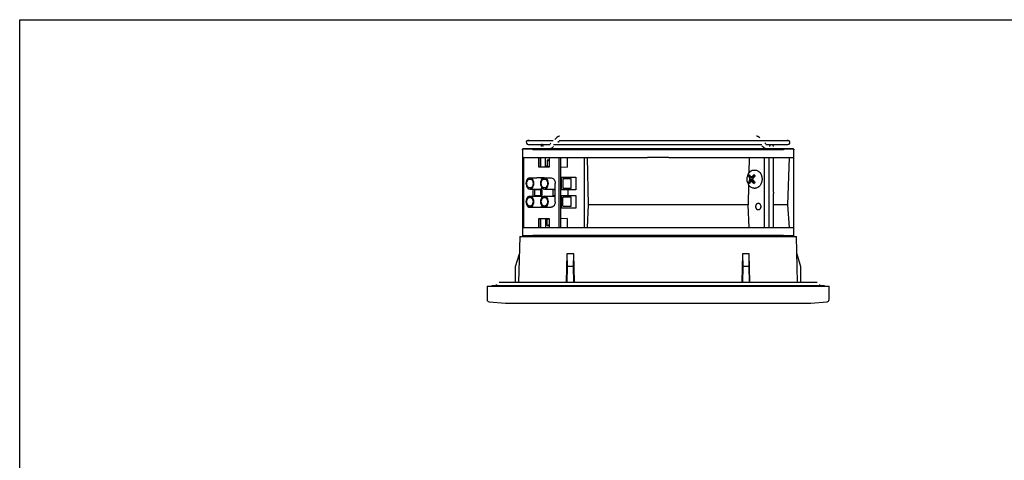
# Model space of a CAD drawing. Header units: inches. Extents: x 0 to 34, y 0 to 22.
# Tile 3 of 8: x 0 to 17, y 14.4 to 22. Entities that reach past the tile are written whole.
import ezdxf

# ---------------------------------------------------------------- set-up
doc = ezdxf.new("R2010")
doc.units = ezdxf.units.IN
doc.header["$LTSCALE"] = 1.87
doc.header["$MEASUREMENT"] = 0
doc.layers.get('0').update_dxf_attribs({"linetype": 'CONTINUOUS'})

msp = doc.modelspace()

# ---------------------------------------------------------------- linework, layer by layer
at = {"color": 7, "linetype": 'Continuous'}
for p, q in [((0, 0), (0, 22)), ((0, 22), (34, 22)), ((8.782, 19.918), (9.21, 19.918)), ((9.25, 19.944), (9.241, 19.935)), ((9.256, 19.951), (9.25, 19.944)), ((9.262, 19.956), (9.256, 19.951)), ((9.292, 19.886), (9.313, 19.907)), ((9.305, 19.986), (9.298, 19.983)), ((9.313, 19.918), (13.263, 19.918)), ((12.724, 19.989), (12.723, 19.989)), ((8.782, 19.847), (9.16, 19.847)), ((9.17, 19.867), (9.16, 19.857)), ((9.169, 19.78), (9.179, 19.783)), ((9.179, 19.783), (9.189, 19.788)), ((9.204, 19.801), (9.21, 19.807)), ((9.21, 19.807), (9.217, 19.814)), ((9.214, 19.811), (9.217, 19.814)), ((9.217, 19.847), (12.815, 19.847)), ((12.884, 19.858), (12.866, 19.875)), ((12.884, 19.847), (13.263, 19.847)), ((8.705, 18.412), (8.705, 19.621)), ((8.959, 19.621), (8.959, 19.464)), ((8.987, 19.621), (8.987, 19.464)), ((9.145, 19.464), (9.145, 19.621)), ((9.309, 19.621), (9.309, 18.412)), ((9.337, 19.621), (9.337, 18.412)), ((8.959, 19.464), (9.145, 19.464)), ((9.06, 19.271), (8.927, 19.271)), ((8.859, 19.078), (8.859, 18.956)), ((8.886, 19.078), (8.886, 18.956)), ((9.246, 18.859), (9.246, 19.174)), ((8.927, 18.763), (9.06, 18.763)), ((12.711, 18.777), (12.713, 18.791)), ((12.712, 18.764), (12.711, 18.777)), ((12.715, 18.802), (12.72, 18.813)), ((12.724, 18.734), (12.719, 18.743)), ((12.72, 18.813), (12.727, 18.823)), ((12.724, 18.819), (12.73, 18.826)), ((12.73, 18.727), (12.724, 18.734)), ((12.727, 18.823), (12.735, 18.83)), ((12.73, 18.826), (12.737, 18.831)), ((12.737, 18.722), (12.73, 18.727)), ((12.735, 18.83), (12.744, 18.834)), ((12.745, 18.719), (12.737, 18.722)), ((12.744, 18.834), (12.753, 18.836)), ((12.753, 18.718), (12.745, 18.719)), ((12.753, 18.836), (12.761, 18.835)), ((12.762, 18.719), (12.753, 18.718)), ((12.761, 18.835), (12.768, 18.831)), ((12.771, 18.723), (12.762, 18.719)), ((12.768, 18.831), (12.775, 18.826)), ((12.776, 18.727), (12.769, 18.722)), ((12.779, 18.73), (12.771, 18.723)), ((12.775, 18.826), (12.782, 18.819)), ((12.782, 18.734), (12.776, 18.727)), ((12.785, 18.74), (12.779, 18.73)), ((12.782, 18.819), (12.787, 18.81)), ((12.79, 18.751), (12.785, 18.74)), ((12.795, 18.777), (12.793, 18.762)), ((12.794, 18.789), (12.795, 18.777)), ((8.959, 18.566), (8.959, 18.412)), ((9.145, 18.566), (8.959, 18.566)), ((8.987, 18.566), (8.987, 18.412)), ((9.145, 18.412), (9.145, 18.566)), ((8.07, 17.403), (8.07, 17.171)), ((8.07, 17.403), (13.975, 17.403)), ((13.975, 17.171), (13.975, 17.403)), ((8.106, 17.132), (8.385, 17.107)), ((8.385, 17.107), (13.66, 17.107)), ((13.66, 17.107), (13.939, 17.132))]:
    msp.add_line(p, q, dxfattribs=at)
at = {"color": 6, "linetype": 'Continuous'}
for p, q in [((8.68, 19.757), (8.681, 19.766)), ((8.857, 19.766), (8.68, 19.766)), ((8.68, 19.757), (8.68, 18.277)), ((8.693, 19.777), (13.353, 19.777)), ((8.857, 19.757), (8.857, 19.766)), ((13.188, 19.757), (8.857, 19.757)), ((13.365, 19.766), (13.188, 19.766)), ((13.188, 19.766), (13.188, 19.757)), ((13.364, 19.766), (13.365, 19.757)), ((13.365, 18.277), (13.365, 19.757)), ((8.692, 19.621), (10.839, 19.621)), ((8.995, 19.464), (8.995, 19.621)), ((9.08, 19.471), (9.08, 19.621)), ((9.106, 19.577), (9.106, 19.471)), ((9.145, 19.577), (9.106, 19.577)), ((9.145, 19.558), (9.126, 19.567)), ((9.45, 19.621), (9.45, 19.456)), ((9.749, 18.412), (9.749, 19.621)), ((9.797, 19.621), (9.816, 18.808)), ((10.912, 19.622), (10.903, 19.622)), ((10.94, 19.623), (10.912, 19.622)), ((10.948, 19.623), (10.94, 19.623)), ((10.956, 19.623), (10.948, 19.623)), ((11.089, 19.623), (11.08, 19.623)), ((11.097, 19.623), (11.089, 19.623)), ((11.109, 19.623), (11.097, 19.623)), ((11.117, 19.622), (11.109, 19.623)), ((11.129, 19.622), (11.117, 19.622)), ((11.138, 19.622), (11.129, 19.622)), ((11.147, 19.622), (11.138, 19.622)), ((11.156, 19.622), (11.147, 19.622)), ((11.206, 19.621), (13.353, 19.621)), ((12.595, 19.621), (12.589, 19.35)), ((12.857, 18.412), (12.857, 19.621)), ((12.943, 18.412), (12.943, 19.621)), ((13.013, 19.023), (13.013, 19.621)), ((13.262, 18.808), (13.294, 19.621)), ((9.106, 19.471), (9.08, 19.471)), ((9.106, 19.471), (9.146, 19.468)), ((9.336, 19.464), (9.45, 19.456)), ((12.679, 19.406), (12.699, 19.406)), ((8.827, 19.267), (8.809, 19.271)), ((8.809, 19.271), (8.927, 19.271)), ((9.078, 19.267), (9.06, 19.271)), ((9.06, 19.271), (9.177, 19.271)), ((9.337, 19.282), (9.603, 19.282)), ((9.352, 19.066), (9.352, 19.282)), ((9.38, 19.253), (9.38, 19.095)), ((9.519, 19.253), (9.38, 19.253)), ((9.519, 19.095), (9.519, 19.253)), ((9.603, 19.282), (9.603, 19.066)), ((12.579, 19.333), (12.593, 19.357)), ((12.587, 19.301), (12.618, 19.297)), ((12.598, 19.27), (12.671, 19.275)), ((12.598, 19.27), (12.603, 19.249)), ((12.603, 19.249), (12.598, 19.228)), ((12.598, 19.228), (12.671, 19.223)), ((12.603, 19.249), (12.659, 19.249)), ((12.631, 19.289), (12.618, 19.297)), ((12.648, 19.297), (12.631, 19.289)), ((12.678, 19.282), (12.631, 19.289)), ((12.631, 19.209), (12.678, 19.216)), ((12.688, 19.293), (12.648, 19.297)), ((12.659, 19.249), (12.667, 19.27)), ((12.659, 19.249), (12.659, 19.249)), ((12.667, 19.228), (12.659, 19.249)), ((12.672, 19.276), (12.666, 19.284)), ((12.666, 19.214), (12.672, 19.222)), ((12.676, 19.281), (12.681, 19.286)), ((12.681, 19.286), (12.686, 19.291)), ((12.689, 19.205), (12.681, 19.212)), ((12.686, 19.291), (12.691, 19.296)), ((12.691, 19.296), (12.697, 19.301)), ((12.694, 19.306), (12.697, 19.301)), ((12.815, 19.221), (12.809, 19.192)), ((12.815, 19.22), (12.809, 19.191)), ((12.817, 19.237), (12.815, 19.221)), ((12.817, 19.237), (12.815, 19.22)), ((12.817, 19.26), (12.817, 19.249)), ((12.817, 19.249), (12.817, 19.237)), ((8.809, 19.078), (8.827, 19.081)), ((8.809, 19.078), (8.99, 19.078)), ((8.827, 19.081), (8.843, 19.09)), ((9.018, 19.066), (8.886, 19.066)), ((8.995, 18.968), (8.995, 19.066)), ((9.018, 18.968), (9.018, 19.066)), ((9.06, 19.078), (9.077, 19.081)), ((9.06, 19.078), (9.241, 19.078)), ((9.077, 19.081), (9.094, 19.09)), ((9.213, 18.968), (9.213, 19.066)), ((9.246, 19.066), (9.213, 19.066)), ((9.246, 19.079), (9.241, 19.078)), ((9.603, 19.066), (9.337, 19.066)), ((9.38, 19.095), (9.519, 19.095)), ((9.464, 19.066), (9.464, 18.968)), ((12.584, 19.155), (12.576, 18.808)), ((12.618, 19.201), (12.587, 19.197)), ((12.618, 19.201), (12.631, 19.209)), ((12.631, 19.209), (12.648, 19.201)), ((12.648, 19.201), (12.689, 19.205)), ((12.679, 19.092), (12.699, 19.092)), ((12.697, 19.197), (12.689, 19.205)), ((12.694, 19.192), (12.693, 19.19)), ((12.799, 19.165), (12.785, 19.141)), ((12.799, 19.165), (12.786, 19.142)), ((12.809, 19.192), (12.799, 19.165)), ((12.809, 19.191), (12.799, 19.165)), ((8.809, 18.956), (8.792, 18.952)), ((8.827, 18.952), (8.809, 18.956)), ((8.809, 18.956), (8.99, 18.956)), ((8.886, 18.968), (9.018, 18.968)), ((9.06, 18.956), (9.043, 18.952)), ((9.078, 18.952), (9.06, 18.956)), ((9.06, 18.956), (9.241, 18.956)), ((9.213, 18.968), (9.246, 18.968)), ((9.241, 18.956), (9.246, 18.955)), ((9.337, 18.968), (9.603, 18.968)), ((9.352, 18.751), (9.352, 18.968)), ((9.38, 18.782), (9.38, 18.94)), ((9.519, 18.94), (9.38, 18.94)), ((9.519, 18.782), (9.519, 18.94)), ((9.603, 18.968), (9.603, 18.751)), ((13.019, 19.023), (13.013, 19.023)), ((13.013, 19.003), (13.019, 19.003)), ((13.013, 18.412), (13.013, 19.003)), ((13.019, 19.003), (13.019, 19.023)), ((8.792, 18.766), (8.809, 18.763)), ((8.809, 18.763), (8.827, 18.766)), ((8.809, 18.763), (8.927, 18.763)), ((8.827, 18.766), (8.843, 18.775)), ((9.042, 18.766), (9.06, 18.763)), ((9.06, 18.763), (9.077, 18.766)), ((9.06, 18.763), (9.177, 18.763)), ((9.077, 18.766), (9.094, 18.775)), ((9.603, 18.751), (9.337, 18.751)), ((9.38, 18.782), (9.519, 18.782)), ((9.816, 18.808), (9.8, 18.412)), ((12.576, 18.808), (9.816, 18.808)), ((12.592, 18.412), (12.576, 18.808)), ((13.262, 18.808), (13.013, 18.808)), ((13.289, 18.412), (13.262, 18.808)), ((8.995, 18.412), (8.995, 18.566)), ((9.08, 18.555), (9.08, 18.412)), ((9.08, 18.555), (9.106, 18.555)), ((9.146, 18.557), (9.106, 18.555)), ((9.106, 18.449), (9.106, 18.555)), ((9.45, 18.57), (9.336, 18.562)), ((9.45, 18.57), (9.45, 18.412)), ((8.692, 18.412), (10.898, 18.412)), ((9.106, 18.449), (9.145, 18.468)), ((9.106, 18.449), (9.145, 18.449)), ((11.147, 18.412), (13.353, 18.412)), ((8.635, 18.257), (8.615, 17.465)), ((8.635, 18.257), (13.41, 18.257)), ((8.68, 18.277), (8.681, 18.268)), ((8.857, 18.268), (8.68, 18.268)), ((8.857, 18.268), (8.857, 18.277)), ((13.188, 18.277), (8.857, 18.277)), ((13.188, 18.268), (13.188, 18.277)), ((13.365, 18.268), (13.188, 18.268)), ((13.364, 18.268), (13.365, 18.277)), ((13.431, 17.465), (13.41, 18.257)), ((8.562, 17.74), (8.628, 17.962)), ((9.448, 17.962), (9.437, 17.469)), ((9.448, 17.962), (9.453, 17.74)), ((9.566, 17.962), (9.448, 17.962)), ((9.56, 17.74), (9.566, 17.962)), ((9.577, 17.469), (9.566, 17.962)), ((12.479, 17.962), (12.468, 17.469)), ((12.597, 17.962), (12.479, 17.962)), ((12.479, 17.962), (12.485, 17.74)), ((12.592, 17.74), (12.597, 17.962)), ((12.608, 17.469), (12.597, 17.962)), ((13.418, 17.962), (13.483, 17.74)), ((8.562, 17.469), (8.562, 17.74)), ((9.453, 17.74), (9.446, 17.469)), ((9.56, 17.74), (9.453, 17.74)), ((9.567, 17.469), (9.56, 17.74)), ((12.485, 17.74), (12.478, 17.469)), ((12.592, 17.74), (12.485, 17.74)), ((12.599, 17.469), (12.592, 17.74)), ((13.483, 17.74), (13.483, 17.469)), ((13.893, 17.41), (8.153, 17.41)), ((8.231, 17.43), (8.231, 17.41)), ((8.231, 17.43), (8.231, 17.41)), ((8.231, 17.41), (8.231, 17.43)), ((8.28, 17.469), (13.77, 17.469)), ((13.815, 17.41), (13.815, 17.43))]:
    msp.add_line(p, q, dxfattribs=at)
at = {"color": 7, "linetype": 'Continuous'}
for points in [[(9.322, 19.989), (9.321, 19.989), (9.319, 19.989), (9.317, 19.989), (9.316, 19.988), (9.314, 19.988), (9.312, 19.988), (9.31, 19.987), (9.308, 19.987), (9.305, 19.986), (9.303, 19.985), (9.3, 19.985), (9.298, 19.984), (9.296, 19.983), (9.293, 19.981), (9.291, 19.98), (9.288, 19.979), (9.286, 19.977), (9.283, 19.975), (9.28, 19.973), (9.278, 19.972), (9.276, 19.969), (9.273, 19.967), (9.271, 19.965), (9.27, 19.964), (9.268, 19.962), (9.266, 19.96), (9.262, 19.956)], [(12.779, 19.96), (12.773, 19.966), (12.767, 19.972), (12.76, 19.976), (12.754, 19.98), (12.748, 19.983), (12.74, 19.986), (12.731, 19.988), (12.721, 19.989)], [(12.741, 19.986), (12.74, 19.986), (12.738, 19.987), (12.736, 19.987), (12.734, 19.988), (12.732, 19.988), (12.73, 19.988), (12.728, 19.989), (12.726, 19.989), (12.724, 19.989)], [(12.767, 19.972), (12.765, 19.973), (12.762, 19.975), (12.759, 19.977), (12.757, 19.979), (12.755, 19.98), (12.752, 19.981), (12.75, 19.983), (12.748, 19.983)], [(9.036, 19.812), (9.036, 19.819), (9.035, 19.826), (9.033, 19.832), (9.031, 19.837), (9.028, 19.841), (9.025, 19.845), (9.022, 19.847), (9.019, 19.847), (9.015, 19.847), (9.012, 19.845), (9.009, 19.841), (9.006, 19.837), (9.004, 19.832), (9.002, 19.826), (9.001, 19.819), (9.001, 19.812)], [(9.189, 19.788), (9.197, 19.795), (9.204, 19.801)], [(12.815, 19.826), (12.828, 19.814), (12.835, 19.807)], [(12.828, 19.814), (12.835, 19.807), (12.841, 19.801), (12.848, 19.795), (12.857, 19.788), (12.866, 19.783), (12.876, 19.78)], [(12.835, 19.807), (12.839, 19.804), (12.842, 19.8), (12.845, 19.797), (12.85, 19.793), (12.854, 19.79), (12.858, 19.788), (12.862, 19.785), (12.866, 19.783), (12.871, 19.781), (12.875, 19.78), (12.879, 19.779), (12.883, 19.778), (12.886, 19.777), (12.89, 19.777), (12.893, 19.777)], [(12.95, 19.812), (12.95, 19.819), (12.952, 19.826), (12.955, 19.832), (12.959, 19.837), (12.963, 19.841), (12.969, 19.845), (12.974, 19.847), (12.98, 19.847), (12.986, 19.847), (12.992, 19.845), (12.997, 19.841), (13.002, 19.837), (13.006, 19.832), (13.009, 19.826), (13.01, 19.819), (13.011, 19.812)], [(9.177, 19.271), (9.196, 19.267), (9.212, 19.258)], [(9.212, 19.258), (9.226, 19.242), (9.236, 19.223), (9.243, 19.2), (9.246, 19.174)], [(8.755, 18.859), (8.757, 18.879), (8.762, 18.898), (8.771, 18.914), (8.782, 18.926), (8.795, 18.933), (8.809, 18.936)], [(8.755, 18.859), (8.755, 18.861), (8.755, 18.862), (8.755, 18.864), (8.755, 18.865), (8.755, 18.867), (8.755, 18.868), (8.756, 18.869), (8.756, 18.871), (8.756, 18.872), (8.756, 18.874), (8.756, 18.875), (8.756, 18.876), (8.757, 18.878), (8.757, 18.879), (8.757, 18.881), (8.758, 18.882), (8.758, 18.883), (8.758, 18.885), (8.759, 18.886), (8.759, 18.888), (8.759, 18.889), (8.76, 18.89), (8.76, 18.892), (8.761, 18.893), (8.761, 18.895), (8.762, 18.896), (8.762, 18.897), (8.763, 18.899), (8.763, 18.9), (8.764, 18.901), (8.765, 18.903), (8.765, 18.904), (8.766, 18.905), (8.767, 18.906), (8.767, 18.908), (8.768, 18.909), (8.769, 18.91), (8.769, 18.911), (8.77, 18.912), (8.771, 18.914), (8.772, 18.915), (8.773, 18.916), (8.773, 18.917), (8.774, 18.918), (8.775, 18.919), (8.776, 18.92), (8.777, 18.921), (8.778, 18.922), (8.779, 18.923), (8.78, 18.923), (8.781, 18.924), (8.781, 18.925), (8.782, 18.926), (8.783, 18.927), (8.784, 18.927), (8.785, 18.928), (8.786, 18.929), (8.787, 18.929)], [(8.787, 18.929), (8.788, 18.93), (8.789, 18.931), (8.79, 18.931), (8.791, 18.932), (8.792, 18.932), (8.793, 18.933), (8.794, 18.933), (8.795, 18.933), (8.796, 18.934), (8.797, 18.934), (8.798, 18.934), (8.799, 18.935), (8.8, 18.935), (8.801, 18.935), (8.802, 18.935), (8.803, 18.936), (8.804, 18.936), (8.805, 18.936), (8.806, 18.936), (8.807, 18.936), (8.808, 18.936), (8.809, 18.936), (8.81, 18.936), (8.811, 18.936), (8.812, 18.936), (8.814, 18.936), (8.815, 18.936), (8.816, 18.936), (8.817, 18.935), (8.818, 18.935), (8.819, 18.935), (8.82, 18.935), (8.821, 18.934), (8.822, 18.934), (8.823, 18.934), (8.824, 18.933), (8.825, 18.933), (8.825, 18.933), (8.826, 18.932), (8.827, 18.932), (8.828, 18.931), (8.829, 18.931), (8.83, 18.93), (8.831, 18.929)], [(8.809, 18.936), (8.823, 18.933), (8.837, 18.926), (8.848, 18.914), (8.856, 18.898), (8.862, 18.879), (8.864, 18.859)], [(8.831, 18.929), (8.832, 18.929), (8.833, 18.928), (8.834, 18.927), (8.835, 18.927), (8.836, 18.926), (8.837, 18.925), (8.838, 18.924), (8.839, 18.923), (8.84, 18.923), (8.841, 18.922), (8.842, 18.921), (8.843, 18.92), (8.844, 18.919), (8.845, 18.918), (8.845, 18.917), (8.846, 18.916), (8.847, 18.915), (8.848, 18.914), (8.849, 18.912), (8.849, 18.911), (8.85, 18.91), (8.851, 18.909), (8.852, 18.908), (8.852, 18.906), (8.853, 18.905), (8.854, 18.904), (8.854, 18.903), (8.855, 18.901), (8.855, 18.9), (8.856, 18.899), (8.857, 18.897), (8.857, 18.896), (8.858, 18.895), (8.858, 18.893), (8.859, 18.892), (8.859, 18.89), (8.859, 18.889), (8.86, 18.888), (8.86, 18.886), (8.861, 18.885), (8.861, 18.883), (8.861, 18.882), (8.862, 18.881), (8.862, 18.879), (8.862, 18.878), (8.862, 18.876), (8.863, 18.875), (8.863, 18.874), (8.863, 18.872), (8.863, 18.871), (8.863, 18.869), (8.863, 18.868), (8.863, 18.867), (8.864, 18.865), (8.864, 18.864), (8.864, 18.862), (8.864, 18.861), (8.864, 18.859)], [(9.006, 18.859), (9.006, 18.861), (9.006, 18.862), (9.006, 18.864), (9.006, 18.865), (9.006, 18.867), (9.006, 18.868), (9.006, 18.869), (9.006, 18.871), (9.006, 18.872), (9.007, 18.874), (9.007, 18.875), (9.007, 18.876), (9.007, 18.878), (9.008, 18.879), (9.008, 18.881), (9.008, 18.882), (9.008, 18.883), (9.009, 18.885), (9.009, 18.886), (9.009, 18.888), (9.01, 18.889), (9.01, 18.89), (9.011, 18.892), (9.011, 18.893), (9.012, 18.895), (9.012, 18.896), (9.013, 18.897), (9.013, 18.899), (9.014, 18.9), (9.015, 18.901), (9.015, 18.903), (9.016, 18.904), (9.016, 18.905), (9.017, 18.906), (9.018, 18.908), (9.019, 18.909), (9.019, 18.91), (9.02, 18.911), (9.021, 18.912), (9.022, 18.914)], [(9.006, 18.859), (9.008, 18.879), (9.013, 18.898), (9.022, 18.914)], [(9.022, 18.914), (9.033, 18.926), (9.046, 18.933), (9.06, 18.936)], [(9.022, 18.914), (9.022, 18.915), (9.023, 18.916), (9.024, 18.917), (9.025, 18.918), (9.026, 18.919), (9.027, 18.92), (9.027, 18.921), (9.028, 18.922), (9.029, 18.923), (9.03, 18.923), (9.031, 18.924), (9.032, 18.925), (9.033, 18.926), (9.034, 18.927), (9.035, 18.927), (9.036, 18.928), (9.037, 18.929), (9.038, 18.929)], [(9.038, 18.929), (9.039, 18.93), (9.04, 18.931), (9.041, 18.931), (9.042, 18.932), (9.043, 18.932), (9.044, 18.933), (9.045, 18.933), (9.046, 18.933), (9.047, 18.934), (9.048, 18.934), (9.049, 18.934), (9.05, 18.935), (9.051, 18.935), (9.052, 18.935), (9.053, 18.935), (9.054, 18.936), (9.055, 18.936), (9.056, 18.936), (9.057, 18.936), (9.058, 18.936), (9.059, 18.936), (9.06, 18.936)], [(9.06, 18.936), (9.074, 18.933), (9.087, 18.926), (9.098, 18.914), (9.107, 18.898), (9.112, 18.879), (9.114, 18.859)], [(9.06, 18.936), (9.061, 18.936), (9.062, 18.936), (9.063, 18.936), (9.064, 18.936), (9.065, 18.936), (9.066, 18.936), (9.067, 18.935), (9.068, 18.935), (9.069, 18.935), (9.07, 18.935), (9.071, 18.934), (9.072, 18.934), (9.073, 18.934), (9.074, 18.933), (9.075, 18.933), (9.076, 18.933), (9.077, 18.932), (9.078, 18.932), (9.079, 18.931), (9.08, 18.931), (9.081, 18.93), (9.082, 18.929)], [(9.082, 18.929), (9.083, 18.929), (9.084, 18.928), (9.085, 18.927), (9.086, 18.927), (9.087, 18.926), (9.088, 18.925), (9.089, 18.924), (9.09, 18.923), (9.091, 18.923), (9.092, 18.922), (9.092, 18.921), (9.093, 18.92), (9.094, 18.919), (9.095, 18.918), (9.096, 18.917), (9.097, 18.916), (9.098, 18.915), (9.098, 18.914), (9.099, 18.912), (9.1, 18.911), (9.101, 18.91), (9.101, 18.909), (9.102, 18.908), (9.103, 18.906), (9.103, 18.905), (9.104, 18.904), (9.105, 18.903), (9.105, 18.901), (9.106, 18.9), (9.106, 18.899), (9.107, 18.897), (9.108, 18.896), (9.108, 18.895), (9.109, 18.893), (9.109, 18.892), (9.11, 18.89), (9.11, 18.889), (9.11, 18.888), (9.111, 18.886), (9.111, 18.885), (9.111, 18.883), (9.112, 18.882), (9.112, 18.881), (9.112, 18.879), (9.113, 18.878), (9.113, 18.876), (9.113, 18.875), (9.113, 18.874), (9.113, 18.872), (9.114, 18.871), (9.114, 18.869), (9.114, 18.868), (9.114, 18.867), (9.114, 18.865), (9.114, 18.864), (9.114, 18.862), (9.114, 18.861), (9.114, 18.859)], [(8.787, 18.789), (8.786, 18.79), (8.785, 18.79), (8.784, 18.791), (8.783, 18.792), (8.782, 18.793), (8.781, 18.793), (8.781, 18.794), (8.78, 18.795), (8.779, 18.796), (8.778, 18.797), (8.777, 18.798), (8.776, 18.799), (8.775, 18.8), (8.774, 18.801), (8.773, 18.802), (8.773, 18.803), (8.772, 18.804), (8.771, 18.805), (8.77, 18.806), (8.769, 18.807), (8.769, 18.808), (8.768, 18.81), (8.767, 18.811), (8.767, 18.812), (8.766, 18.813), (8.765, 18.815), (8.765, 18.816), (8.764, 18.817), (8.763, 18.818), (8.763, 18.82), (8.762, 18.821), (8.762, 18.822), (8.761, 18.824), (8.761, 18.825), (8.76, 18.827), (8.76, 18.828), (8.759, 18.83), (8.759, 18.831), (8.759, 18.832), (8.758, 18.834), (8.758, 18.835), (8.758, 18.836), (8.757, 18.838), (8.757, 18.839), (8.757, 18.841), (8.756, 18.842), (8.756, 18.843), (8.756, 18.845), (8.756, 18.846), (8.756, 18.848), (8.756, 18.849), (8.755, 18.851), (8.755, 18.852), (8.755, 18.853), (8.755, 18.855), (8.755, 18.856), (8.755, 18.858), (8.755, 18.859)], [(8.809, 18.782), (8.795, 18.785), (8.782, 18.793), (8.771, 18.805), (8.762, 18.821), (8.757, 18.839), (8.755, 18.859)], [(8.809, 18.782), (8.808, 18.782), (8.807, 18.783), (8.806, 18.783), (8.805, 18.783), (8.804, 18.783), (8.803, 18.783), (8.802, 18.783), (8.801, 18.783), (8.8, 18.784), (8.799, 18.784), (8.798, 18.784), (8.797, 18.784), (8.796, 18.785), (8.795, 18.785), (8.794, 18.786), (8.793, 18.786), (8.792, 18.786), (8.791, 18.787), (8.79, 18.787), (8.789, 18.788), (8.788, 18.788), (8.787, 18.789)], [(8.864, 18.859), (8.862, 18.839), (8.856, 18.821), (8.848, 18.805), (8.837, 18.793), (8.823, 18.785), (8.809, 18.782)], [(8.831, 18.789), (8.83, 18.788), (8.829, 18.788), (8.828, 18.787), (8.827, 18.787), (8.826, 18.786), (8.825, 18.786), (8.825, 18.786), (8.824, 18.785), (8.823, 18.785), (8.822, 18.784), (8.821, 18.784), (8.82, 18.784), (8.819, 18.784), (8.818, 18.783), (8.817, 18.783), (8.816, 18.783), (8.815, 18.783), (8.814, 18.783), (8.812, 18.783), (8.811, 18.783), (8.81, 18.782), (8.809, 18.782)], [(8.864, 18.859), (8.864, 18.858), (8.864, 18.856), (8.864, 18.855), (8.864, 18.853), (8.863, 18.852), (8.863, 18.851), (8.863, 18.849), (8.863, 18.848), (8.863, 18.846), (8.863, 18.845), (8.863, 18.843), (8.862, 18.842), (8.862, 18.841), (8.862, 18.839), (8.862, 18.838), (8.861, 18.836), (8.861, 18.835), (8.861, 18.834), (8.86, 18.832), (8.86, 18.831), (8.859, 18.83), (8.859, 18.828), (8.859, 18.827), (8.858, 18.825), (8.858, 18.824), (8.857, 18.822), (8.857, 18.821), (8.856, 18.82), (8.855, 18.818), (8.855, 18.817), (8.854, 18.816), (8.854, 18.815), (8.853, 18.813), (8.852, 18.812), (8.852, 18.811), (8.851, 18.81), (8.85, 18.808), (8.849, 18.807), (8.849, 18.806), (8.848, 18.805), (8.847, 18.804), (8.846, 18.803), (8.845, 18.802), (8.845, 18.801), (8.844, 18.8), (8.843, 18.799), (8.842, 18.798), (8.841, 18.797), (8.84, 18.796), (8.839, 18.795), (8.838, 18.794), (8.837, 18.793), (8.836, 18.793), (8.835, 18.792), (8.834, 18.791), (8.833, 18.79), (8.832, 18.79), (8.831, 18.789)], [(9.038, 18.789), (9.037, 18.79), (9.036, 18.79), (9.035, 18.791), (9.034, 18.792), (9.033, 18.793), (9.032, 18.793), (9.031, 18.794), (9.03, 18.795), (9.029, 18.796), (9.028, 18.797), (9.027, 18.798), (9.027, 18.799), (9.026, 18.8), (9.025, 18.801), (9.024, 18.802), (9.023, 18.803), (9.022, 18.804), (9.022, 18.805), (9.021, 18.806), (9.02, 18.807), (9.019, 18.808), (9.019, 18.81), (9.018, 18.811), (9.017, 18.812), (9.016, 18.813), (9.016, 18.815), (9.015, 18.816), (9.015, 18.817), (9.014, 18.818), (9.013, 18.82), (9.013, 18.821), (9.012, 18.822), (9.012, 18.824), (9.011, 18.825), (9.011, 18.827), (9.01, 18.828), (9.01, 18.83), (9.009, 18.831), (9.009, 18.832), (9.009, 18.834), (9.008, 18.835), (9.008, 18.836), (9.008, 18.838), (9.008, 18.839), (9.007, 18.841), (9.007, 18.842), (9.007, 18.843), (9.007, 18.845), (9.006, 18.846), (9.006, 18.848), (9.006, 18.849), (9.006, 18.851), (9.006, 18.852), (9.006, 18.853), (9.006, 18.855), (9.006, 18.856), (9.006, 18.858), (9.006, 18.859)], [(9.06, 18.782), (9.046, 18.785), (9.033, 18.793), (9.022, 18.805), (9.013, 18.821), (9.008, 18.839), (9.006, 18.859)], [(9.06, 18.782), (9.059, 18.782), (9.058, 18.783), (9.057, 18.783), (9.056, 18.783), (9.055, 18.783), (9.054, 18.783), (9.053, 18.783), (9.052, 18.783), (9.051, 18.784), (9.05, 18.784), (9.049, 18.784), (9.048, 18.784), (9.047, 18.785), (9.046, 18.785), (9.045, 18.786), (9.044, 18.786), (9.043, 18.786), (9.042, 18.787), (9.041, 18.787), (9.04, 18.788), (9.039, 18.788), (9.038, 18.789)], [(9.098, 18.805), (9.087, 18.793), (9.074, 18.785), (9.06, 18.782)], [(9.082, 18.789), (9.081, 18.788), (9.08, 18.788), (9.079, 18.787), (9.078, 18.787), (9.077, 18.786), (9.076, 18.786), (9.075, 18.786), (9.074, 18.785), (9.073, 18.785), (9.072, 18.784), (9.071, 18.784), (9.07, 18.784), (9.069, 18.784), (9.068, 18.783), (9.067, 18.783), (9.066, 18.783), (9.065, 18.783), (9.064, 18.783), (9.063, 18.783), (9.062, 18.783), (9.061, 18.782), (9.06, 18.782)], [(9.098, 18.805), (9.098, 18.804), (9.097, 18.803), (9.096, 18.802), (9.095, 18.801), (9.094, 18.8), (9.093, 18.799), (9.092, 18.798), (9.092, 18.797), (9.091, 18.796), (9.09, 18.795), (9.089, 18.794), (9.088, 18.793), (9.087, 18.793), (9.086, 18.792), (9.085, 18.791), (9.084, 18.79), (9.083, 18.79), (9.082, 18.789)], [(9.114, 18.859), (9.114, 18.858), (9.114, 18.856), (9.114, 18.855), (9.114, 18.853), (9.114, 18.852), (9.114, 18.851), (9.114, 18.849), (9.114, 18.848), (9.113, 18.846), (9.113, 18.845), (9.113, 18.843), (9.113, 18.842), (9.113, 18.841), (9.112, 18.839), (9.112, 18.838), (9.112, 18.836), (9.111, 18.835), (9.111, 18.834), (9.111, 18.832), (9.11, 18.831), (9.11, 18.83), (9.11, 18.828), (9.109, 18.827), (9.109, 18.825), (9.108, 18.824), (9.108, 18.822), (9.107, 18.821), (9.106, 18.82), (9.106, 18.818), (9.105, 18.817), (9.105, 18.816), (9.104, 18.815), (9.103, 18.813), (9.103, 18.812), (9.102, 18.811), (9.101, 18.81), (9.101, 18.808), (9.1, 18.807), (9.099, 18.806), (9.098, 18.805)], [(9.114, 18.859), (9.112, 18.839), (9.107, 18.821), (9.098, 18.805)], [(9.246, 18.859), (9.243, 18.833), (9.236, 18.811), (9.226, 18.791), (9.212, 18.776), (9.196, 18.767), (9.177, 18.763)], [(12.711, 18.777), (12.712, 18.79), (12.715, 18.802)], [(12.753, 18.718), (12.744, 18.719), (12.735, 18.723), (12.727, 18.73), (12.72, 18.74), (12.715, 18.751), (12.712, 18.763), (12.711, 18.777)], [(12.719, 18.743), (12.715, 18.753), (12.712, 18.764)], [(12.713, 18.791), (12.716, 18.803), (12.719, 18.812), (12.724, 18.819)], [(12.737, 18.831), (12.745, 18.834), (12.753, 18.836)], [(12.753, 18.836), (12.762, 18.834), (12.771, 18.83), (12.779, 18.823), (12.785, 18.813), (12.79, 18.802), (12.794, 18.79), (12.795, 18.777)], [(12.769, 18.722), (12.761, 18.719), (12.753, 18.718)], [(12.793, 18.762), (12.79, 18.75), (12.787, 18.741), (12.782, 18.734)], [(12.787, 18.81), (12.791, 18.8), (12.794, 18.789)], [(12.795, 18.777), (12.794, 18.763), (12.79, 18.751)]]:
    msp.add_lwpolyline(points, dxfattribs=at)
at = {"color": 6, "linetype": 'Continuous'}
for points in [[(10.903, 19.622), (10.894, 19.622), (10.89, 19.622), (10.885, 19.622), (10.88, 19.621), (10.875, 19.621), (10.87, 19.621), (10.865, 19.621), (10.86, 19.621), (10.855, 19.621), (10.85, 19.621), (10.844, 19.621), (10.839, 19.621)], [(11.023, 19.624), (11.017, 19.624), (11.012, 19.624), (11.007, 19.624), (11.002, 19.623), (10.997, 19.623), (10.992, 19.623), (10.988, 19.623), (10.983, 19.623), (10.978, 19.623), (10.974, 19.623), (10.969, 19.623), (10.965, 19.623), (10.956, 19.623)], [(11.08, 19.623), (11.076, 19.623), (11.072, 19.623), (11.067, 19.623), (11.062, 19.623), (11.058, 19.623), (11.053, 19.623), (11.048, 19.623), (11.043, 19.623), (11.038, 19.624), (11.033, 19.624), (11.028, 19.624), (11.023, 19.624)], [(11.19, 19.621), (11.185, 19.621), (11.18, 19.621), (11.175, 19.621), (11.17, 19.621), (11.165, 19.621), (11.16, 19.622), (11.156, 19.622)], [(11.206, 19.621), (11.201, 19.621), (11.196, 19.621), (11.19, 19.621)], [(12.593, 19.357), (12.605, 19.372), (12.618, 19.384), (12.632, 19.394), (12.647, 19.401), (12.663, 19.405), (12.679, 19.406)], [(12.699, 19.406), (12.721, 19.404), (12.743, 19.395), (12.764, 19.381), (12.781, 19.362), (12.796, 19.338)], [(8.809, 19.271), (8.792, 19.267), (8.776, 19.258), (8.762, 19.243), (8.751, 19.223), (8.744, 19.2), (8.741, 19.174)], [(8.755, 19.174), (8.756, 19.186), (8.758, 19.198), (8.761, 19.209), (8.766, 19.22), (8.771, 19.229), (8.778, 19.236), (8.785, 19.243), (8.792, 19.247), (8.801, 19.25), (8.809, 19.251)], [(8.809, 19.251), (8.818, 19.25), (8.826, 19.247), (8.834, 19.243), (8.841, 19.237), (8.847, 19.229), (8.853, 19.22), (8.858, 19.21), (8.861, 19.198), (8.863, 19.187), (8.864, 19.174)], [(8.858, 19.242), (8.844, 19.258), (8.827, 19.267)], [(8.878, 19.174), (8.875, 19.2), (8.868, 19.223), (8.858, 19.242)], [(8.99, 19.271), (9.008, 19.267), (9.024, 19.258), (9.025, 19.257)], [(9.06, 19.271), (9.043, 19.267), (9.026, 19.258), (9.012, 19.243), (9.001, 19.223), (8.994, 19.2), (8.992, 19.174)], [(9.006, 19.174), (9.006, 19.186), (9.008, 19.198), (9.012, 19.209), (9.016, 19.22), (9.022, 19.229), (9.028, 19.236), (9.035, 19.243), (9.043, 19.247), (9.051, 19.25), (9.06, 19.251)], [(9.06, 19.251), (9.068, 19.25), (9.076, 19.247), (9.084, 19.243), (9.092, 19.237), (9.098, 19.229), (9.104, 19.22), (9.108, 19.21), (9.112, 19.198), (9.114, 19.187), (9.114, 19.174)], [(9.108, 19.242), (9.094, 19.258), (9.078, 19.267)], [(9.128, 19.174), (9.125, 19.2), (9.119, 19.223), (9.108, 19.242)], [(12.561, 19.246), (12.563, 19.277), (12.569, 19.306), (12.579, 19.333)], [(12.679, 19.092), (12.656, 19.094), (12.635, 19.103), (12.614, 19.117), (12.596, 19.136), (12.581, 19.16), (12.57, 19.187), (12.563, 19.216), (12.561, 19.246)], [(12.587, 19.301), (12.589, 19.303), (12.59, 19.306), (12.591, 19.308), (12.593, 19.31), (12.594, 19.313), (12.595, 19.315)], [(12.587, 19.301), (12.589, 19.293), (12.592, 19.286), (12.595, 19.278), (12.598, 19.27)], [(12.598, 19.228), (12.596, 19.223), (12.594, 19.217), (12.592, 19.212), (12.59, 19.207), (12.589, 19.202), (12.587, 19.197)], [(12.595, 19.315), (12.597, 19.317), (12.599, 19.319), (12.6, 19.321), (12.602, 19.323), (12.604, 19.325), (12.605, 19.326)], [(12.618, 19.297), (12.614, 19.305), (12.611, 19.312), (12.608, 19.319), (12.605, 19.326)], [(12.679, 19.326), (12.673, 19.322), (12.668, 19.317), (12.663, 19.312), (12.657, 19.307), (12.652, 19.302), (12.648, 19.297)], [(12.667, 19.27), (12.671, 19.275), (12.676, 19.281)], [(12.681, 19.212), (12.674, 19.22), (12.667, 19.228)], [(12.679, 19.326), (12.682, 19.323), (12.685, 19.319)], [(12.685, 19.319), (12.689, 19.315), (12.692, 19.311), (12.694, 19.306)], [(12.796, 19.338), (12.807, 19.311), (12.814, 19.282), (12.817, 19.26)], [(12.801, 19.327), (12.809, 19.307), (12.815, 19.279), (12.817, 19.26)], [(8.741, 19.174), (8.744, 19.148), (8.75, 19.126), (8.761, 19.106), (8.775, 19.091), (8.792, 19.081), (8.809, 19.078)], [(8.809, 19.097), (8.801, 19.098), (8.793, 19.101), (8.785, 19.106), (8.778, 19.112), (8.771, 19.12), (8.766, 19.129), (8.761, 19.139), (8.758, 19.15), (8.756, 19.162), (8.755, 19.174)], [(8.864, 19.174), (8.863, 19.162), (8.861, 19.15), (8.858, 19.139), (8.853, 19.129), (8.848, 19.12), (8.841, 19.112), (8.834, 19.106), (8.826, 19.101), (8.818, 19.098), (8.809, 19.097)], [(8.843, 19.09), (8.857, 19.106), (8.868, 19.125), (8.875, 19.148), (8.878, 19.174)], [(9.023, 19.09), (9.008, 19.081), (8.99, 19.078)], [(8.992, 19.174), (8.994, 19.148), (9.001, 19.126), (9.012, 19.106), (9.026, 19.091), (9.042, 19.081), (9.06, 19.078)], [(9.06, 19.097), (9.052, 19.098), (9.043, 19.101), (9.036, 19.106), (9.028, 19.112), (9.022, 19.12), (9.016, 19.129), (9.012, 19.139), (9.008, 19.15), (9.006, 19.162), (9.006, 19.174)], [(9.114, 19.174), (9.114, 19.162), (9.112, 19.15), (9.108, 19.139), (9.104, 19.129), (9.098, 19.12), (9.092, 19.112), (9.085, 19.106), (9.077, 19.101), (9.069, 19.098), (9.06, 19.097)], [(9.094, 19.09), (9.108, 19.106), (9.119, 19.125), (9.125, 19.148), (9.128, 19.174)], [(12.605, 19.172), (12.602, 19.175), (12.599, 19.179), (12.595, 19.183), (12.593, 19.187), (12.59, 19.192), (12.587, 19.197)], [(12.605, 19.172), (12.607, 19.176), (12.609, 19.181), (12.611, 19.186), (12.613, 19.191), (12.615, 19.196), (12.618, 19.201)], [(12.648, 19.201), (12.655, 19.193), (12.663, 19.186), (12.671, 19.179), (12.679, 19.172)], [(12.689, 19.183), (12.687, 19.181), (12.686, 19.179), (12.684, 19.177), (12.682, 19.175), (12.681, 19.173), (12.679, 19.172)], [(12.693, 19.19), (12.692, 19.188), (12.69, 19.185), (12.689, 19.183)], [(12.697, 19.197), (12.696, 19.195), (12.694, 19.192)], [(12.785, 19.141), (12.773, 19.126), (12.76, 19.114), (12.745, 19.104), (12.73, 19.097), (12.715, 19.093), (12.699, 19.092)], [(8.792, 18.952), (8.776, 18.943), (8.762, 18.928), (8.751, 18.908), (8.744, 18.885), (8.741, 18.859)], [(8.858, 18.927), (8.844, 18.943), (8.827, 18.952)], [(8.878, 18.859), (8.875, 18.885), (8.868, 18.908), (8.858, 18.927)], [(8.99, 18.956), (9.008, 18.952), (9.024, 18.943), (9.025, 18.942)], [(9.043, 18.952), (9.026, 18.943), (9.012, 18.928), (9.001, 18.908), (8.994, 18.885), (8.992, 18.859)], [(9.108, 18.927), (9.094, 18.943), (9.078, 18.952)], [(9.128, 18.859), (9.125, 18.885), (9.119, 18.908), (9.108, 18.927)], [(8.741, 18.859), (8.744, 18.833), (8.75, 18.811), (8.761, 18.791), (8.775, 18.776), (8.792, 18.766)], [(8.843, 18.775), (8.857, 18.791), (8.868, 18.81), (8.875, 18.833), (8.878, 18.859)], [(9.023, 18.775), (9.008, 18.766), (8.99, 18.763)], [(8.992, 18.859), (8.994, 18.833), (9.001, 18.811), (9.012, 18.791), (9.026, 18.776), (9.042, 18.766)], [(9.094, 18.775), (9.108, 18.791), (9.119, 18.81), (9.125, 18.833), (9.128, 18.859)], [(10.898, 18.412), (10.918, 18.412), (10.939, 18.412), (10.959, 18.412), (10.979, 18.412), (11.068, 18.412)], [(11.068, 18.412), (11.088, 18.412), (11.107, 18.412), (11.127, 18.412), (11.147, 18.412)]]:
    msp.add_lwpolyline(points, dxfattribs=at)
at = {"color": 7, "linetype": 'Continuous'}
for centre, radius, start, end in [((8.782, 19.883), 0.0354, 67.5, 270), ((13.263, 19.883), 0.0354, 270, 112.5), ((8.109, 17.171), 0.0394, 180, 265), ((13.936, 17.171), 0.0394, 275, 360)]:
    msp.add_arc(centre, radius, start, end, dxfattribs=at)
at = {"color": 6, "linetype": 'Continuous'}
for centre, start, end in [((8.693, 19.765), 90, 175), ((8.692, 19.633), 180, 270), ((13.353, 19.633), 270, 360), ((8.692, 18.401), 90, 180), ((13.353, 18.401), 0, 90)]:
    msp.add_arc(centre, 0.0118, start, end, dxfattribs=at)

doc.saveas('drawing.dxf')
